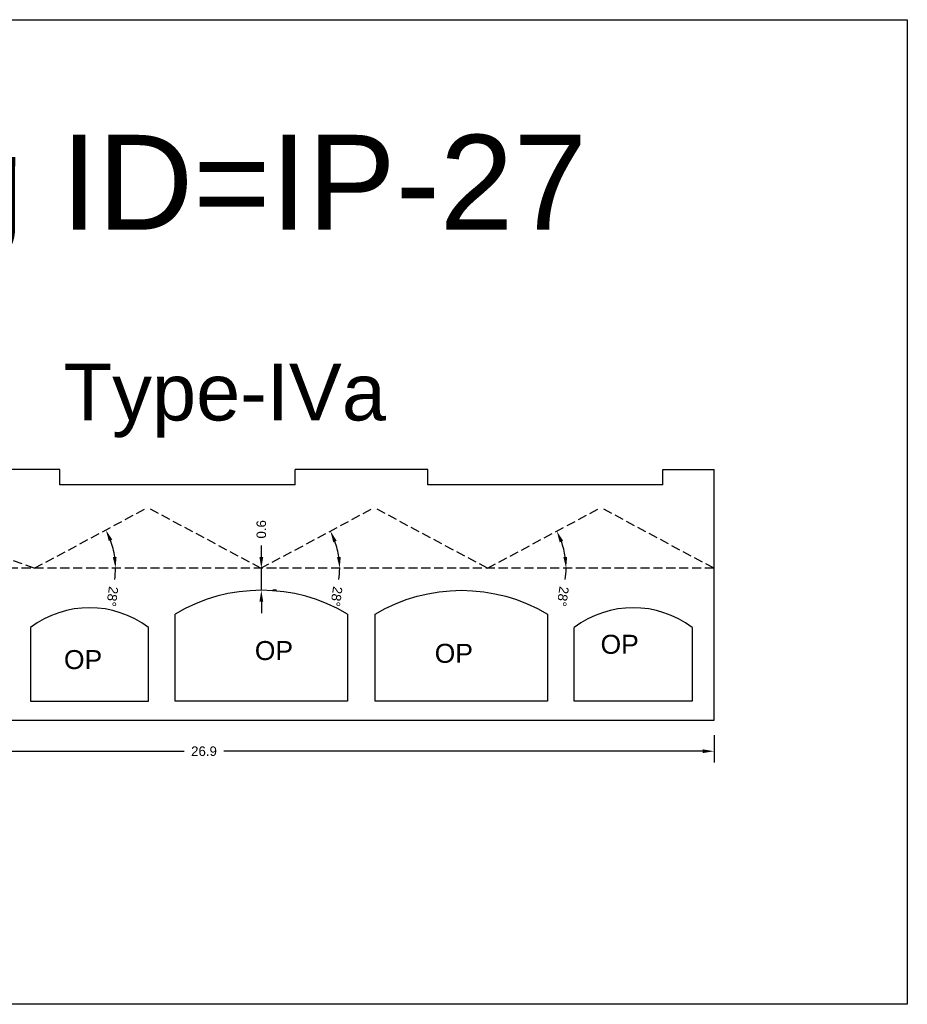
# Model space of a CAD drawing. Header units: metres. Extents: x 3416658 to 3417184, y -6712896 to -6712690.
# Tile 43 of 58: x 3416926 to 3416949, y -6712779 to -6712753. Entities that reach past the tile are written whole.
import ezdxf

# ---------------------------------------------------------------- set-up
doc = ezdxf.new("R2010")
doc.units = ezdxf.units.M
doc.linetypes.add('ACAD_ISO02W100', pattern=[15, 12, -3])
doc.layers.add('Dotted', color=7, linetype='ACAD_ISO02W100', plot=False)
doc.styles.get("Standard").update_dxf_attribs({"font": 'arial.ttf'})
doc.dimstyles.new('ISO-25', dxfattribs={"dimtxt": 0.25, "dimasz": 0.3, "dimexe": 0.3, "dimexo": 0.4, "dimgap": 0.2, "dimtad": 0, "dimdec": 1, "dimdsep": 46, "dimtxsty": 'Standard', "dimcen": 2.5, "dimadec": 0, "dimazin": 0, "dimtfac": 1, "dimtdec": 1, "dimtmove": 0, "dimatfit": 3, "dimfxl": 1, "dimarcsym": 0})

# ---------------------------------------------------------------- blocks, each defined once
blk = doc.blocks.new('*D217')
at = {"color": 0, "lineweight": -2, "transparency": 16777216}
for p, q in [((3416917.435, -6712771.825), (3416917.435, -6712772.547)), ((3416944.335, -6712771.825), (3416944.335, -6712772.547)), ((3416917.735, -6712772.247), (3416930.358, -6712772.247)), ((3416944.035, -6712772.247), (3416931.412, -6712772.247))]:
    blk.add_line(p, q, dxfattribs=at)
at = {"color": 0, "transparency": 16777216}
for points in [[(3416917.735, -6712772.197), (3416917.735, -6712772.297), (3416917.435, -6712772.247)], [(3416944.035, -6712772.197), (3416944.035, -6712772.297), (3416944.335, -6712772.247)]]:
    blk.add_solid(points, dxfattribs=at)
at = {"layer": 'Defpoints', "color": 0, "transparency": 16777216}
for p in [(3416917.435, -6712771.425), (3416944.335, -6712771.425), (3416944.335, -6712772.247)]:
    blk.add_point(p, dxfattribs=at)
at = {"color": 0, "transparency": 16777216, "insert": (3416930.885, -6712772.247), "char_height": 0.25, "attachment_point": 5}
blk.add_mtext('26.9', dxfattribs=at)
blk = doc.blocks.new('*D218')
at = {"color": 0, "lineweight": -2, "transparency": 16777216}
for start, end in [(5.7746, 13.8489), (354.2254, 0)]:
    blk.add_arc((3416917.435, -6712767.425), 2.978, start, end, dxfattribs=at)
at = {"color": 0, "transparency": 16777216}
for points in [[(3416920.278, -6712766.727), (3416920.374, -6712766.698), (3416920.24, -6712766.425)], [(3416920.448, -6712767.123), (3416920.348, -6712767.128), (3416920.413, -6712767.425)]]:
    blk.add_solid(points, dxfattribs=at)
at = {"layer": 'Defpoints', "color": 0, "transparency": 16777216}
for p in [(3416921.922, -6712765.825), (3416920.336, -6712766.751), (3416917.435, -6712767.425), (3416917.435, -6712767.425), (3416944.335, -6712767.425)]:
    blk.add_point(p, dxfattribs=at)
at = {"color": 0, "transparency": 16777216, "insert": (3416920.353, -6712768.17), "char_height": 0.25, "attachment_point": 5, "rotation": 264.2254}
blk.add_mtext('20°', dxfattribs=at)
blk = doc.blocks.new('*D219')
at = {"color": 0, "lineweight": -2, "transparency": 16777216}
for start, end in [(8.0364, 20.1356), (351.9636, 0)]:
    blk.add_arc((3416926.41, -6712767.425), 2.141, start, end, dxfattribs=at)
at = {"color": 0, "transparency": 16777216}
for points in [[(3416928.374, -6712766.709), (3416928.465, -6712766.668), (3416928.297, -6712766.415)], [(3416928.579, -6712767.123), (3416928.48, -6712767.13), (3416928.551, -6712767.425)]]:
    blk.add_solid(points, dxfattribs=at)
at = {"layer": 'Defpoints', "color": 0, "transparency": 16777216}
for p in [(3416929.397, -6712765.825), (3416928.437, -6712766.736), (3416917.435, -6712767.425), (3416926.41, -6712767.425), (3416944.335, -6712767.425)]:
    blk.add_point(p, dxfattribs=at)
at = {"color": 0, "transparency": 16777216, "insert": (3416928.467, -6712768.168), "char_height": 0.25, "attachment_point": 5, "rotation": 261.9636}
blk.add_mtext('28°', dxfattribs=at)
blk = doc.blocks.new('*D220')
at = {"color": 0, "lineweight": -2, "transparency": 16777216}
for start, end in [(8.277, 19.8949), (351.723, 0)]:
    blk.add_arc((3416932.385, -6712767.425), 2.078, start, end, dxfattribs=at)
at = {"color": 0, "transparency": 16777216}
for points in [[(3416934.294, -6712766.739), (3416934.385, -6712766.698), (3416934.217, -6712766.444)], [(3416934.492, -6712767.123), (3416934.392, -6712767.13), (3416934.463, -6712767.425)]]:
    blk.add_solid(points, dxfattribs=at)
at = {"layer": 'Defpoints', "color": 0, "transparency": 16777216}
for p in [(3416935.372, -6712765.825), (3416934.353, -6712766.756), (3416917.435, -6712767.425), (3416932.385, -6712767.425), (3416944.335, -6712767.425)]:
    blk.add_point(p, dxfattribs=at)
at = {"color": 0, "transparency": 16777216, "insert": (3416934.377, -6712768.167), "char_height": 0.25, "attachment_point": 5, "rotation": 261.723}
blk.add_mtext('28°', dxfattribs=at)
blk = doc.blocks.new('*D221')
at = {"color": 0, "lineweight": -2, "transparency": 16777216}
for start, end in [(8.2966, 19.8753), (351.7034, 0)]:
    blk.add_arc((3416938.36, -6712767.425), 2.074, start, end, dxfattribs=at)
at = {"color": 0, "transparency": 16777216}
for points in [[(3416940.264, -6712766.741), (3416940.356, -6712766.7), (3416940.188, -6712766.446)], [(3416940.462, -6712767.123), (3416940.362, -6712767.13), (3416940.434, -6712767.425)]]:
    blk.add_solid(points, dxfattribs=at)
at = {"layer": 'Defpoints', "color": 0, "transparency": 16777216}
for p in [(3416941.347, -6712765.825), (3416940.323, -6712766.758), (3416917.435, -6712767.425), (3416938.36, -6712767.425), (3416944.335, -6712767.425)]:
    blk.add_point(p, dxfattribs=at)
at = {"color": 0, "transparency": 16777216, "insert": (3416940.347, -6712768.167), "char_height": 0.25, "attachment_point": 5, "rotation": 261.7034}
blk.add_mtext('28°', dxfattribs=at)
blk = doc.blocks.new('*D222')
at = {"color": 0, "lineweight": -2, "transparency": 16777216}
for p, q in [((3416932.397, -6712767.125), (3416932.397, -6712766.825)), ((3416932.397, -6712768.005), (3416932.397, -6712767.425)), ((3416932.797, -6712767.425), (3416932.697, -6712767.425)), ((3416932.797, -6712768.005), (3416932.697, -6712768.005)), ((3416932.397, -6712768.305), (3416932.397, -6712768.605))]:
    blk.add_line(p, q, dxfattribs=at)
at = {"color": 0, "transparency": 16777216}
for points in [[(3416932.347, -6712767.125), (3416932.447, -6712767.125), (3416932.397, -6712767.425)], [(3416932.347, -6712768.305), (3416932.447, -6712768.305), (3416932.397, -6712768.005)]]:
    blk.add_solid(points, dxfattribs=at)
at = {"layer": 'Defpoints', "color": 0, "transparency": 16777216}
for p in [(3416932.397, -6712767.425), (3416932.397, -6712767.425), (3416932.397, -6712768.005)]:
    blk.add_point(p, dxfattribs=at)
at = {"color": 0, "transparency": 16777216, "insert": (3416932.397, -6712766.398), "char_height": 0.25, "attachment_point": 5, "rotation": 90}
blk.add_mtext('0.6', dxfattribs=at)

msp = doc.modelspace()

# ---------------------------------------------------------------- linework, layer by layer
msp.add_lwpolyline([(3416910.597, -6712752.965), (3416949.433, -6712752.965), (3416949.433, -6712778.917), (3416910.597, -6712778.917)], close=True)
for points in [[(3416927.085, -6712764.825), (3416925.735, -6712764.825)], [(3416927.085, -6712765.225), (3416927.085, -6712764.825)], [(3416936.785, -6712764.825), (3416933.285, -6712764.825)], [(3416933.285, -6712765.225), (3416933.285, -6712764.825)], [(3416936.785, -6712765.225), (3416936.785, -6712764.825)], [(3416942.985, -6712765.225), (3416942.985, -6712764.825)], [(3416942.985, -6712764.825), (3416944.335, -6712764.825)], [(3416944.335, -6712771.425), (3416944.335, -6712764.825)], [(3416933.285, -6712765.225), (3416927.085, -6712765.225)], [(3416942.985, -6712765.225), (3416936.785, -6712765.225)], [(3416934.672, -6712768.633), (3416934.672, -6712770.925), (3416930.123, -6712770.925), (3416930.123, -6712768.633)], [(3416943.758, -6712768.986), (3416943.758, -6712770.925), (3416940.649, -6712770.925), (3416940.649, -6712768.986)], [(3416917.435, -6712771.425), (3416944.335, -6712771.425)]]:
    msp.add_lwpolyline(points)
msp.add_lwpolyline([(3416939.947, -6712768.633), (3416939.947, -6712770.925), (3416935.398, -6712770.925), (3416935.398, -6712768.633, -0.27573)], format="xyb", close=True)
msp.add_lwpolyline([(3416929.421, -6712768.986, 0.335261), (3416926.312, -6712768.986), (3416926.312, -6712770.925), (3416929.421, -6712770.925), (3416929.421, -6712768.986)], format="xyb")
for centre, radius, start, end in [((3416932.397, -6712772.444), 4.439, 59.1698, 120.8302), ((3416942.204, -6712771.043), 2.578, 52.9314, 127.0686)]:
    msp.add_arc(centre, radius, start, end)
at = {"layer": 'Dotted', "ltscale": 0.02}
for points in [[(3416926.41, -6712767.425), (3416921.922, -6712765.825)], [(3416926.41, -6712767.425), (3416929.397, -6712765.825)], [(3416932.385, -6712767.425), (3416929.397, -6712765.825)], [(3416932.385, -6712767.425), (3416935.372, -6712765.825)], [(3416938.36, -6712767.425), (3416935.372, -6712765.825)], [(3416938.36, -6712767.425), (3416941.347, -6712765.825)], [(3416944.335, -6712767.425), (3416941.347, -6712765.825)], [(3416944.335, -6712767.425), (3416917.435, -6712767.425)]]:
    msp.add_lwpolyline(points, dxfattribs=at)

# ---------------------------------------------------------------- texts
at = {"attachment_point": 1}
for s, heights, insert, char_height in [('Building ID=IP-27', [0.517], (3416913.714, -6712756), 2.5), ('Type-IVa  ', [0.517], (3416927.184, -6712762.029), 1.5), ('OP', [0], (3416932.225, -6712769.343), 0.5), ('OP', [0], (3416936.969, -6712769.416), 0.5), ('OP', [0], (3416941.343, -6712769.178), 0.5), ('OP', [0], (3416927.191, -6712769.581), 0.5)]:
    msp.add_mtext_dynamic_manual_height_columns(s, width=67.86454, gutter_width=12.5, heights=heights, dxfattribs=dict(at, insert=insert, char_height=char_height))

# ---------------------------------------------------------------- dimensions: what is measured, and where the dimension line sits
for base, line1, picture, middle in [((3416920.336, -6712766.751), ((3416917.435, -6712767.425), (3416921.922, -6712765.825)), '*D218', (3416920.353, -6712768.17)), ((3416928.437, -6712766.736), ((3416926.41, -6712767.425), (3416929.397, -6712765.825)), '*D219', (3416928.467, -6712768.168)), ((3416934.353, -6712766.756), ((3416932.385, -6712767.425), (3416935.372, -6712765.825)), '*D220', (3416934.377, -6712768.167)), ((3416940.323, -6712766.758), ((3416938.36, -6712767.425), (3416941.347, -6712765.825)), '*D221', (3416940.347, -6712768.167))]:
    dim = msp.add_angular_dim_2l(base=base, line1=line1, line2=((3416944.335, -6712767.425), (3416917.435, -6712767.425)), dimstyle='ISO-25')
    dim.commit()
    dim.dimension.update_dxf_attribs({"geometry": picture, "text_midpoint": middle})
dim = msp.add_linear_dim(base=(3416932.397, -6712767.425), p1=(3416932.397, -6712768.005), p2=(3416932.397, -6712767.425), angle=90, dimstyle='ISO-25')
dim.commit()
dim.dimension.update_dxf_attribs({"geometry": '*D222', "text_midpoint": (3416932.397, -6712766.398)})
dim = msp.add_linear_dim(base=(3416944.335, -6712772.247), p1=(3416917.435, -6712771.425), p2=(3416944.335, -6712771.425), dimstyle='ISO-25')
dim.commit()
dim.dimension.update_dxf_attribs({"geometry": '*D217', "text_midpoint": (3416930.885, -6712772.247)})

doc.saveas('drawing.dxf')
